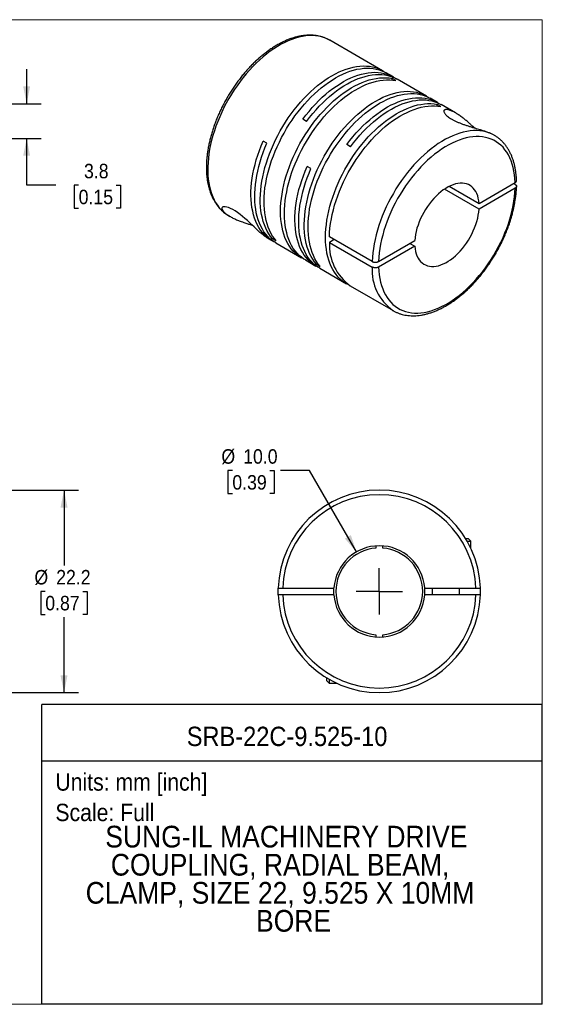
# Model space of a CAD drawing. Header units: millimetres. Extents: x 0 to 140, y 0 to 108.
# Tile 2 of 2: x 82 to 140, y 0 to 108. Entities that reach past the tile are written whole.
import ezdxf
from ezdxf.enums import TextEntityAlignment as Align

# ---------------------------------------------------------------- set-up
doc = ezdxf.new("R2010")
doc.units = ezdxf.units.MM
doc.header["$LTSCALE"] = 0.5
doc.linetypes.add('SLD-Solid', pattern=[0])
doc.layers.add('SLD-0', color=7, linetype='SLD-Solid', lineweight=25)
doc.layers.add('TEXT', color=140, linetype='SLD-Solid', lineweight=25)
doc.styles.add('SLDTEXTSTYLE0', font='GOTHIC.TTF', dxfattribs={"width": 0.913})
doc.dimstyles.new('SLDDIMSTYLE1', dxfattribs={"dimtxt": 1.5875, "dimasz": 1.905, "dimexe": 0, "dimexo": 0.0625, "dimgap": 0.396875, "dimtad": 0, "dimtih": 1, "dimtoh": 1, "dimdec": 1, "dimrnd": 1e-09, "dimzin": 12, "dimdsep": 46, "dimtxsty": 'SLDTEXTSTYLE0', "dimsah": 1, "dimcen": 0.09, "dimadec": 0, "dimazin": 3, "dimtfac": 1, "dimtdec": 1, "dimtmove": 0, "dimatfit": 0, "dimfxl": 0, "dimfrac": 2, "dimtolj": 1, "dimtzin": 12, "dimarcsym": 0})
doc.dimstyles.new('SLDDIMSTYLE3', dxfattribs={"dimtxt": 1.5875, "dimasz": 1.905, "dimexe": 0, "dimexo": 0.0625, "dimgap": 0.396875, "dimtad": 0, "dimtih": 1, "dimtoh": 1, "dimdec": 1, "dimrnd": 1e-09, "dimzin": 12, "dimdsep": 46, "dimtxsty": 'SLDTEXTSTYLE0', "dimsah": 1, "dimcen": 0.09, "dimadec": 0, "dimazin": 3, "dimtfac": 1, "dimtdec": 1, "dimtofl": 0, "dimtmove": 0, "dimatfit": 3, "dimfxl": 0, "dimfrac": 2, "dimtolj": 1, "dimtzin": 12, "dimarcsym": 0})
doc.dimstyles.new('SLDDIMSTYLE4', dxfattribs={"dimtxt": 1.5875, "dimasz": 1.905, "dimexe": 0, "dimexo": 0.0625, "dimgap": 0.396875, "dimtad": 0, "dimtih": 1, "dimtoh": 1, "dimdec": 1, "dimrnd": 1e-09, "dimzin": 4, "dimdsep": 46, "dimtxsty": 'SLDTEXTSTYLE0', "dimsah": 1, "dimcen": 0, "dimadec": 0, "dimazin": 1, "dimtfac": 1, "dimtdec": 1, "dimtofl": 0, "dimtmove": 0, "dimatfit": 3, "dimfxl": 0, "dimfrac": 2, "dimtolj": 1, "dimtzin": 12, "dimarcsym": 0})

# ---------------------------------------------------------------- blocks, each defined once
blk = doc.blocks.new('SW_NOTE_0')
at = {"layer": 'TEXT', "color": 0, "insert": (0, 2.43), "char_height": 1.905, "attachment_point": 1, "style": 'SLDTEXTSTYLE0'}
blk.add_mtext('Scale: Full', dxfattribs=at)
blk = doc.blocks.new('SW_NOTE_0_1')
at = {"layer": 'TEXT', "color": 0, "insert": (0, 2.43), "char_height": 1.905, "attachment_point": 1, "style": 'SLDTEXTSTYLE0'}
blk.add_mtext('Units: mm [inch]', dxfattribs=at)
blk = doc.blocks.new('Block1')
at = {"layer": 'TEXT'}
for p, q in [((139.7, 32.88), (84.82, 32.88)), ((84.82, 0), (84.82, 32.88)), ((139.7, 0), (139.7, 32.88)), ((84.82, 26.7), (139.7, 26.7)), ((139.7, 0), (84.82, 0))]:
    blk.add_line(p, q, dxfattribs=at)
at = {"layer": 'TEXT', "color": 140}
for name, p in [('SW_NOTE_0_1', (86.29, 22.9)), ('SW_NOTE_0', (86.29, 19.56))]:
    blk.add_blockref(name, p, dxfattribs=at)
at = {"layer": 'TEXT', "color": 140, "style": 'SLDTEXTSTYLE0', "width": 0.913}
for tag, height, p in [('AUTOATTR0', 2.12, (100.7, 27.68)), ('AUTOATTR1_0', 2.38, (91.76, 16.48)), ('AUTOATTR1_1', 2.38, (92.37, 13.4)), ('AUTOATTR1_2', 2.38, (89.61, 10.32)), ('AUTOATTR1_3', 2.38, (108.3, 7.25))]:
    blk.add_attdef(tag, text='', height=height, dxfattribs=at).set_placement(p, align=Align.BOTTOM_LEFT)
blk = doc.blocks.new('Block2')
at = {"color": 7, "linetype": 'SLD-Solid', "lineweight": 18}
for p, q in [((139.7, 107.95), (0, 107.95)), ((139.7, 0), (139.7, 107.95)), ((139.7, 0), (0, 0))]:
    blk.add_line(p, q, dxfattribs=at)
blk = doc.blocks.new('_D_4')
at = {"layer": 'SLD-0'}
for p, q in [((77.3, 56.37), (88.82, 56.37)), ((87.24, 56.37), (87.24, 48.11)), ((85.18, 45.27), (84.7, 45.27)), ((84.7, 45.27), (84.7, 42.75)), ((89.29, 45.27), (89.77, 45.27)), ((89.77, 45.27), (89.77, 42.75)), ((84.7, 42.75), (85.18, 42.75)), ((87.24, 34.17), (87.24, 42.43)), ((89.77, 42.75), (89.29, 42.75)), ((77.3, 34.17), (88.82, 34.17))]:
    blk.add_line(p, q, dxfattribs=at)
for points in [[(87.24, 56.37), (86.85, 54.46), (87.62, 54.46)], [(87.24, 34.17), (87.62, 36.07), (86.85, 36.07)]]:
    blk.add_solid(points, dxfattribs=at)
at = {"layer": 'SLD-0', "char_height": 1.587, "attachment_point": 1, "style": 'SLDTEXTSTYLE0'}
for s, insert in [('%%c', (83.99, 47.62)), ('22.2', (86.38, 47.62)), ('0.87', (85.18, 44.78))]:
    blk.add_mtext(s, dxfattribs=dict(at, insert=insert))
blk = doc.blocks.new('_D_5')
at = {"layer": 'SLD-0'}
for p, q in [((105.7, 58.51), (105.21, 58.51)), ((105.21, 58.51), (105.21, 55.99)), ((109.8, 58.51), (110.28, 58.51)), ((110.28, 58.51), (110.28, 55.99)), ((114.17, 58.51), (111, 58.51)), ((119.32, 49.6), (114.17, 58.51)), ((105.21, 55.99), (105.7, 55.99)), ((110.28, 55.99), (109.8, 55.99))]:
    blk.add_line(p, q, dxfattribs=at)
blk.add_solid([(119.32, 49.6), (118.7, 51.44), (118.04, 51.06)], dxfattribs=at)
at = {"layer": 'SLD-0', "char_height": 1.587, "attachment_point": 1, "style": 'SLDTEXTSTYLE0'}
for s, insert in [('%%c', (104.5, 60.86)), ('10.0', (106.89, 60.86)), ('0.39', (105.7, 58.02))]:
    blk.add_mtext(s, dxfattribs=dict(at, insert=insert))
blk = doc.blocks.new('SW_CENTERMARKSYMBOL_2')
at = {"layer": 'SLD-0', "color": 0}
for q in [(0, 2.54), (-2.54, 0), (0, -2.54), (2.54, 0)]:
    blk.add_line((0, 0), q, dxfattribs=at)
blk = doc.blocks.new('_D_7')
at = {"layer": 'SLD-0'}
for p, q in [((83.14, 98.73), (83.14, 102.54)), ((77.3, 98.73), (84.73, 98.73)), ((74.2, 94.93), (84.73, 94.93)), ((83.14, 89.81), (83.14, 94.93)), ((86.32, 89.81), (83.14, 89.81)), ((88.84, 89.8), (88.36, 89.8)), ((88.36, 89.8), (88.36, 87.28)), ((92.94, 89.8), (93.43, 89.8)), ((93.43, 89.8), (93.43, 87.28)), ((88.36, 87.28), (88.84, 87.28)), ((93.43, 87.28), (92.94, 87.28))]:
    blk.add_line(p, q, dxfattribs=at)
for points in [[(83.14, 98.73), (83.52, 100.63), (82.76, 100.63)], [(83.14, 94.93), (82.76, 93.03), (83.52, 93.03)]]:
    blk.add_solid(points, dxfattribs=at)
at = {"layer": 'SLD-0', "char_height": 1.587, "attachment_point": 1, "style": 'SLDTEXTSTYLE0'}
for s, insert in [('3.8', (89.43, 92.15)), ('0.15', (88.84, 89.31))]:
    blk.add_mtext(s, dxfattribs=dict(at, insert=insert))

msp = doc.modelspace()

# ---------------------------------------------------------------- linework, layer by layer
for p, q in [((122.16, 102.36), (116.4, 105.69)), ((123.37, 101.67), (122.58, 102.12)), ((123.64, 101.27), (123.22, 101.51)), ((123.22, 101.33), (123.22, 101.51)), ((126.99, 99.58), (123.78, 101.43)), ((128.19, 98.88), (127.4, 99.34)), ((128.57, 98.43), (128.15, 98.67)), ((128.15, 98.49), (128.15, 98.67)), ((130.19, 97.73), (128.6, 98.64)), ((113.85, 96.8), (113.43, 97.04)), ((134.43, 95.28), (134.29, 95.36)), ((134.45, 95.27), (134.43, 95.28)), ((109.49, 94.4), (109.08, 94.64)), ((118.67, 94.02), (118.25, 94.26)), ((114.32, 91.62), (113.9, 91.86)), ((129.5, 89.69), (132.76, 87.8)), ((132.76, 87.8), (136.73, 90.09)), ((136.73, 89.89), (136.55, 89.99)), ((132.76, 87.19), (128.97, 89.38)), ((136.73, 89.48), (132.76, 87.19)), ((105.3, 86.46), (105.44, 86.38)), ((105.3, 86.46), (105.31, 86.46)), ((109.54, 84.01), (110.04, 83.73)), ((110.1, 83.93), (110.26, 84.02)), ((110.52, 83.69), (110.1, 83.93)), ((110.46, 83.49), (113.29, 81.85)), ((121.04, 81.44), (116.34, 84.15)), ((116.87, 83.85), (116.34, 83.54)), ((116.34, 83.54), (121.04, 80.83)), ((121.74, 81.44), (125.71, 83.73)), ((125.18, 83.43), (125.71, 83.12)), ((125.71, 83.12), (121.74, 80.83)), ((113.71, 81.61), (114.86, 80.94)), ((114.93, 81.14), (115.08, 81.23)), ((115.34, 80.9), (114.93, 81.14)), ((115.28, 80.7), (118.22, 79)), ((118.64, 78.76), (123.33, 76.05)), ((123.32, 76.06), (123.33, 76.05)), ((131.29, 51.07), (131.57, 51.07)), ((131.46, 50.77), (131.87, 50.77)), ((131.87, 50.77), (131.57, 51.07)), ((131.87, 49.98), (131.87, 50.77)), ((121.45, 50.25), (121.45, 50.02)), ((122.2, 50.02), (122.2, 50.25)), ((111.23, 45.64), (116.84, 45.64)), ((116.82, 45.27), (116.84, 45.64)), ((126.81, 45.64), (132.41, 45.64)), ((127.62, 45.64), (127.62, 44.89)), ((130.62, 44.89), (130.62, 45.64)), ((116.84, 44.89), (111.23, 44.89)), ((116.84, 44.89), (116.82, 45.27)), ((132.41, 44.89), (126.81, 44.89)), ((121.45, 40.52), (121.45, 40.28)), ((122.2, 40.28), (122.2, 40.52)), ((116.02, 35.8), (116.02, 35.52)), ((116.32, 35.63), (116.32, 35.22)), ((116.02, 35.52), (116.32, 35.22)), ((116.32, 35.22), (117.11, 35.22))]:
    msp.add_line(p, q)
at = {"flags": 128}
for points in [[(116.4, 105.69), (116.39, 105.7), (116.1, 105.84), (115.8, 105.97), (115.49, 106.07), (115.16, 106.14), (114.82, 106.19), (114.48, 106.21), (114.12, 106.2), (113.75, 106.17), (113.38, 106.12), (113, 106.03), (112.62, 105.93), (112.23, 105.79), (111.84, 105.64), (111.44, 105.46), (111.05, 105.25), (110.65, 105.02), (110.26, 104.77), (109.86, 104.5), (109.47, 104.2), (109.08, 103.88), (108.7, 103.55), (108.32, 103.19), (107.95, 102.82), (107.58, 102.43), (107.23, 102.02), (106.88, 101.6), (106.54, 101.16), (106.22, 100.71), (105.9, 100.25), (105.6, 99.78), (105.31, 99.3), (105.04, 98.81), (104.78, 98.32), (104.54, 97.81), (104.31, 97.31), (104.1, 96.8), (103.9, 96.29), (103.73, 95.77), (103.57, 95.26), (103.43, 94.75), (103.31, 94.25), (103.21, 93.75), (103.13, 93.25), (103.07, 92.76), (103.03, 92.28), (103.01, 91.81), (103, 91.35), (103.02, 90.91), (103.06, 90.47), (103.12, 90.05), (103.2, 89.65), (103.29, 89.26), (103.41, 88.89), (103.55, 88.54), (103.7, 88.21), (103.87, 87.9), (104.06, 87.6), (104.27, 87.33), (104.5, 87.09), (104.74, 86.86), (104.99, 86.66), (105.27, 86.48), (105.3, 86.46)], [(110.1, 83.93), (109.89, 84.19), (109.7, 84.47), (109.52, 84.78), (109.36, 85.1), (109.22, 85.45), (109.09, 85.81), (108.99, 86.19), (108.91, 86.59), (108.84, 87), (108.8, 87.43), (108.77, 87.87), (108.77, 88.32), (108.78, 88.78), (108.81, 89.26), (108.87, 89.74), (108.94, 90.23), (109.03, 90.73), (109.15, 91.23), (109.28, 91.73), (109.43, 92.24), (109.59, 92.75), (109.78, 93.26), (109.98, 93.77), (110.2, 94.28), (110.44, 94.78), (110.69, 95.27), (110.96, 95.76), (111.24, 96.25), (111.53, 96.72), (111.84, 97.18), (112.16, 97.64), (112.49, 98.08), (112.83, 98.5), (113.18, 98.92), (113.54, 99.31), (113.91, 99.69), (114.28, 100.06), (114.66, 100.4), (115.04, 100.72), (115.43, 101.03), (115.83, 101.31), (116.22, 101.57), (116.61, 101.81), (117.01, 102.03), (117.4, 102.22), (117.79, 102.39), (118.18, 102.53), (118.57, 102.65), (118.95, 102.75), (119.32, 102.82), (119.69, 102.86), (120.05, 102.88), (120.4, 102.87), (120.74, 102.84), (121.07, 102.78), (121.39, 102.7), (121.7, 102.59), (121.99, 102.46), (122.27, 102.3), (122.37, 102.23)], [(110.52, 83.69), (110.31, 83.95), (110.11, 84.23), (109.94, 84.54), (109.78, 84.86), (109.63, 85.21), (109.51, 85.57), (109.41, 85.95), (109.32, 86.35), (109.26, 86.76), (109.21, 87.18), (109.19, 87.62), (109.18, 88.08), (109.2, 88.54), (109.23, 89.02), (109.28, 89.5), (109.36, 89.99), (109.45, 90.49), (109.56, 90.99), (109.69, 91.49), (109.84, 92), (110.01, 92.51), (110.2, 93.02), (110.4, 93.53), (110.62, 94.03), (110.86, 94.54), (111.11, 95.03), (111.37, 95.52), (111.65, 96.01), (111.95, 96.48), (112.26, 96.94), (112.57, 97.4), (112.91, 97.84), (113.25, 98.26), (113.6, 98.68), (113.96, 99.07), (114.32, 99.45), (114.7, 99.81), (115.08, 100.16), (115.46, 100.48), (115.85, 100.79), (116.24, 101.07), (116.64, 101.33), (117.03, 101.57), (117.43, 101.79), (117.82, 101.98), (118.21, 102.15), (118.6, 102.29), (118.98, 102.41), (119.36, 102.51), (119.74, 102.58), (120.11, 102.62), (120.46, 102.64), (120.82, 102.63), (121.16, 102.6), (121.49, 102.54), (121.81, 102.46), (122.11, 102.35), (122.41, 102.21), (122.58, 102.12)], [(113.5, 81.74), (113.4, 81.79), (113.12, 81.95), (112.86, 82.14), (112.61, 82.35), (112.38, 82.59), (112.16, 82.84), (111.96, 83.12), (111.78, 83.42), (111.62, 83.74), (111.47, 84.08), (111.35, 84.44), (111.24, 84.82), (111.15, 85.21), (111.08, 85.62), (111.03, 86.04), (111, 86.48), (110.99, 86.93), (111, 87.39), (111.03, 87.86), (111.08, 88.35), (111.15, 88.83), (111.24, 89.33), (111.35, 89.83), (111.47, 90.34), (111.62, 90.84), (111.78, 91.35), (111.96, 91.86), (112.16, 92.37), (112.38, 92.88), (112.61, 93.38), (112.86, 93.88), (113.12, 94.37), (113.4, 94.86), (113.69, 95.33), (114, 95.8), (114.31, 96.25), (114.64, 96.7), (114.98, 97.13), (115.33, 97.54), (115.69, 97.94), (116.05, 98.32), (116.42, 98.69), (116.8, 99.04), (117.19, 99.37), (117.57, 99.68), (117.97, 99.96), (118.36, 100.23), (118.75, 100.48), (119.15, 100.7), (119.54, 100.9), (119.93, 101.07), (120.32, 101.22), (120.71, 101.34), (121.09, 101.44), (121.47, 101.52), (121.84, 101.57), (122.2, 101.59), (122.55, 101.59), (122.89, 101.56), (123.22, 101.51)], [(113.43, 97.04), (113.76, 97.48), (114.11, 97.9), (114.46, 98.31), (114.82, 98.7), (115.19, 99.08), (115.57, 99.44), (115.95, 99.78), (116.33, 100.1), (116.72, 100.4), (117.11, 100.68), (117.51, 100.93), (117.9, 101.17), (118.3, 101.38), (118.69, 101.57), (119.08, 101.73), (119.47, 101.87), (119.85, 101.98), (120.23, 102.07), (120.6, 102.14), (120.97, 102.17), (121.33, 102.19), (121.68, 102.17), (122.01, 102.14), (122.34, 102.07), (122.66, 101.98), (122.96, 101.87), (123.26, 101.73), (123.53, 101.56), (123.57, 101.54)], [(113.85, 96.8), (114.18, 97.24), (114.52, 97.66), (114.88, 98.07), (115.24, 98.46), (115.61, 98.84), (115.98, 99.2), (116.36, 99.54), (116.75, 99.86), (117.14, 100.16), (117.53, 100.44), (117.93, 100.69), (118.32, 100.93), (118.71, 101.14), (119.11, 101.33), (119.5, 101.49), (119.89, 101.63), (120.27, 101.74), (120.65, 101.83), (121.02, 101.9), (121.39, 101.93), (121.74, 101.95), (122.09, 101.93), (122.43, 101.9), (122.76, 101.83), (123.08, 101.74), (123.38, 101.63), (123.67, 101.49), (123.78, 101.43)], [(113.71, 81.61), (113.54, 81.71), (113.28, 81.9), (113.03, 82.11), (112.8, 82.35), (112.58, 82.6), (112.38, 82.88), (112.2, 83.18), (112.04, 83.5), (111.89, 83.84), (111.76, 84.2), (111.66, 84.58), (111.57, 84.97), (111.5, 85.38), (111.45, 85.8), (111.42, 86.24), (111.41, 86.69), (111.42, 87.15), (111.45, 87.62), (111.5, 88.11), (111.57, 88.59), (111.66, 89.09), (111.76, 89.59), (111.89, 90.1), (112.04, 90.6), (112.2, 91.11), (112.38, 91.62), (112.58, 92.13), (112.8, 92.64), (113.03, 93.14), (113.28, 93.64), (113.54, 94.13), (113.82, 94.61), (114.11, 95.09), (114.41, 95.56), (114.73, 96.01), (115.06, 96.45), (115.4, 96.88), (115.75, 97.3), (116.1, 97.7), (116.47, 98.08), (116.84, 98.45), (117.22, 98.8), (117.6, 99.13), (117.99, 99.44), (118.38, 99.72), (118.78, 99.99), (119.17, 100.23), (119.57, 100.46), (119.96, 100.65), (120.35, 100.83), (120.74, 100.98), (121.13, 101.1), (121.51, 101.2), (121.88, 101.28), (122.25, 101.33), (122.61, 101.35), (122.97, 101.35), (123.31, 101.32), (123.64, 101.27)], [(114.93, 81.14), (114.71, 81.41), (114.52, 81.69), (114.34, 81.99), (114.18, 82.32), (114.04, 82.66), (113.92, 83.03), (113.81, 83.41), (113.73, 83.8), (113.66, 84.21), (113.62, 84.64), (113.59, 85.08), (113.59, 85.53), (113.6, 86), (113.64, 86.47), (113.69, 86.96), (113.76, 87.45), (113.86, 87.94), (113.97, 88.44), (114.1, 88.95), (114.25, 89.46), (114.42, 89.97), (114.6, 90.48), (114.8, 90.99), (115.02, 91.49), (115.26, 91.99), (115.51, 92.49), (115.78, 92.98), (116.06, 93.46), (116.35, 93.94), (116.66, 94.4), (116.98, 94.85), (117.31, 95.29), (117.65, 95.72), (118, 96.13), (118.36, 96.53), (118.73, 96.91), (119.1, 97.27), (119.48, 97.61), (119.87, 97.94), (120.26, 98.24), (120.65, 98.53), (121.04, 98.79), (121.44, 99.03), (121.83, 99.24), (122.22, 99.44), (122.62, 99.61), (123, 99.75), (123.39, 99.87), (123.77, 99.97), (124.14, 100.03), (124.51, 100.08), (124.87, 100.1), (125.22, 100.09), (125.56, 100.06), (125.89, 100), (126.21, 99.91), (126.52, 99.81), (126.81, 99.67), (127.09, 99.51), (127.19, 99.45)], [(115.34, 80.9), (115.13, 81.16), (114.94, 81.45), (114.76, 81.75), (114.6, 82.08), (114.46, 82.42), (114.33, 82.78), (114.23, 83.16), (114.15, 83.56), (114.08, 83.97), (114.04, 84.4), (114.01, 84.84), (114, 85.29), (114.02, 85.76), (114.05, 86.23), (114.11, 86.71), (114.18, 87.2), (114.27, 87.7), (114.39, 88.2), (114.52, 88.71), (114.67, 89.22), (114.83, 89.73), (115.02, 90.24), (115.22, 90.74), (115.44, 91.25), (115.68, 91.75), (115.93, 92.25), (116.2, 92.74), (116.48, 93.22), (116.77, 93.7), (117.08, 94.16), (117.4, 94.61), (117.73, 95.05), (118.07, 95.48), (118.42, 95.89), (118.78, 96.29), (119.15, 96.67), (119.52, 97.03), (119.9, 97.37), (120.28, 97.7), (120.67, 98), (121.06, 98.29), (121.46, 98.55), (121.85, 98.79), (122.25, 99), (122.64, 99.2), (123.03, 99.37), (123.42, 99.51), (123.81, 99.63), (124.19, 99.72), (124.56, 99.79), (124.93, 99.84), (125.29, 99.86), (125.64, 99.85), (125.98, 99.82), (126.31, 99.76), (126.63, 99.67), (126.94, 99.56), (127.23, 99.43), (127.4, 99.34)], [(118.25, 94.26), (118.59, 94.69), (118.93, 95.12), (119.28, 95.53), (119.64, 95.92), (120.01, 96.3), (120.39, 96.65), (120.77, 96.99), (121.15, 97.31), (121.54, 97.61), (121.94, 97.89), (122.33, 98.15), (122.73, 98.38), (123.12, 98.6), (123.51, 98.78), (123.9, 98.95), (124.29, 99.09), (124.68, 99.2), (125.05, 99.29), (125.43, 99.35), (125.79, 99.39), (126.15, 99.4), (126.5, 99.39), (126.84, 99.35), (127.17, 99.29), (127.48, 99.2), (127.79, 99.08), (128.08, 98.94), (128.36, 98.78), (128.39, 98.76)], [(118.43, 78.89), (118.33, 78.94), (118.05, 79.11), (117.79, 79.3), (117.54, 79.51), (117.31, 79.74), (117.09, 80), (116.89, 80.28), (116.71, 80.58), (116.55, 80.9), (116.4, 81.24), (116.28, 81.6), (116.17, 81.97), (116.08, 82.37), (116.01, 82.78), (115.96, 83.2), (115.93, 83.64), (115.92, 84.09), (115.93, 84.55), (115.96, 85.02), (116.01, 85.5), (116.08, 85.99), (116.17, 86.49), (116.28, 86.99), (116.4, 87.49), (116.55, 88), (116.71, 88.51), (116.89, 89.02), (117.09, 89.53), (117.31, 90.03), (117.54, 90.54), (117.79, 91.03), (118.05, 91.53), (118.33, 92.01), (118.62, 92.49), (118.93, 92.95), (119.24, 93.41), (119.57, 93.85), (119.91, 94.28), (120.26, 94.7), (120.61, 95.1), (120.98, 95.48), (121.35, 95.85), (121.73, 96.19), (122.12, 96.52), (122.5, 96.83), (122.89, 97.12), (123.29, 97.39), (123.68, 97.63), (124.08, 97.85), (124.47, 98.05), (124.86, 98.22), (125.25, 98.37), (125.64, 98.5), (126.02, 98.6), (126.39, 98.67), (126.76, 98.72), (127.12, 98.75), (127.48, 98.75), (127.82, 98.72), (128.15, 98.67)], [(116.34, 84.15), (116.37, 84.63), (116.41, 85.11), (116.47, 85.6), (116.56, 86.1), (116.66, 86.6), (116.78, 87.11), (116.92, 87.62), (117.08, 88.13), (117.26, 88.65), (117.46, 89.16), (117.67, 89.67), (117.9, 90.18), (118.15, 90.68), (118.41, 91.18), (118.69, 91.67), (118.98, 92.15), (119.28, 92.62), (119.6, 93.08), (119.93, 93.53), (120.27, 93.97), (120.62, 94.39), (120.98, 94.79), (121.34, 95.18), (121.72, 95.55), (122.1, 95.91), (122.48, 96.24), (122.87, 96.56), (123.27, 96.85), (123.66, 97.12), (124.06, 97.37), (124.46, 97.59), (124.86, 97.79), (125.25, 97.97), (125.65, 98.12), (126.03, 98.25), (126.42, 98.35), (126.8, 98.43), (127.17, 98.48), (127.53, 98.51), (127.89, 98.51), (128.24, 98.48), (128.57, 98.43)], [(118.67, 94.02), (119, 94.45), (119.35, 94.88), (119.7, 95.29), (120.06, 95.68), (120.43, 96.06), (120.81, 96.41), (121.19, 96.75), (121.57, 97.07), (121.96, 97.37), (122.35, 97.65), (122.75, 97.91), (123.14, 98.14), (123.54, 98.35), (123.93, 98.54), (124.32, 98.71), (124.71, 98.84), (125.09, 98.96), (125.47, 99.05), (125.84, 99.11), (126.21, 99.15), (126.57, 99.16), (126.92, 99.15), (127.25, 99.11), (127.58, 99.05), (127.9, 98.96), (128.2, 98.84), (128.5, 98.7), (128.6, 98.64)], [(134.43, 95.28), (134.41, 95.29), (134.12, 95.44), (133.82, 95.56), (133.51, 95.66), (133.18, 95.73), (132.84, 95.78), (132.5, 95.8), (132.14, 95.79), (131.78, 95.76), (131.41, 95.71), (131.03, 95.62), (130.65, 95.52), (130.26, 95.38), (129.87, 95.23), (129.47, 95.05), (129.08, 94.84), (128.68, 94.61), (128.29, 94.36), (127.9, 94.09), (127.5, 93.79), (127.12, 93.48), (126.73, 93.14), (126.36, 92.79), (125.99, 92.42), (125.62, 92.03), (125.27, 91.62), (124.92, 91.2), (124.58, 90.77), (124.26, 90.32), (123.94, 89.86), (123.64, 89.39), (123.36, 88.91), (123.08, 88.42), (122.82, 87.93), (122.58, 87.43), (122.35, 86.92), (122.14, 86.42), (121.95, 85.91), (121.77, 85.4), (121.61, 84.89), (121.47, 84.38), (121.35, 83.87), (121.25, 83.37), (121.17, 82.88), (121.1, 82.39), (121.06, 81.91), (121.04, 81.44)], [(136.73, 90.09), (136.7, 90.53), (136.66, 90.95), (136.59, 91.36), (136.51, 91.75), (136.41, 92.12), (136.28, 92.48), (136.14, 92.82), (135.98, 93.13), (135.8, 93.43), (135.6, 93.7), (135.39, 93.96), (135.16, 94.19), (134.91, 94.39), (134.65, 94.57), (134.37, 94.73), (134.08, 94.86), (133.77, 94.97), (133.46, 95.05), (133.13, 95.11), (132.79, 95.13), (132.44, 95.14), (132.09, 95.11), (131.72, 95.06), (131.35, 94.99), (130.97, 94.89), (130.59, 94.76), (130.21, 94.61), (129.82, 94.43), (129.43, 94.23), (129.04, 94), (128.65, 93.75), (128.26, 93.48), (127.88, 93.19), (127.5, 92.88), (127.12, 92.54), (126.75, 92.19), (126.38, 91.82), (126.03, 91.43), (125.68, 91.03), (125.34, 90.61), (125.01, 90.17), (124.7, 89.73), (124.39, 89.27), (124.1, 88.8), (123.82, 88.33), (123.56, 87.84), (123.31, 87.35), (123.08, 86.85), (122.87, 86.35), (122.67, 85.85), (122.49, 85.35), (122.33, 84.84), (122.19, 84.34), (122.07, 83.84), (121.96, 83.35), (121.88, 82.86), (121.81, 82.38), (121.77, 81.91), (121.74, 81.44)], [(110.25, 83.61), (109.99, 83.76), (109.72, 83.94), (109.46, 84.14), (109.22, 84.37), (109, 84.62), (108.79, 84.89), (108.6, 85.18), (108.43, 85.5), (108.27, 85.83), (108.14, 86.19), (108.02, 86.56), (107.93, 86.95), (107.85, 87.36), (107.79, 87.78), (107.76, 88.22), (107.74, 88.67), (107.74, 89.13), (107.77, 89.6), (107.81, 90.08), (107.88, 90.57), (107.96, 91.07), (108.06, 91.57), (108.19, 92.08), (108.33, 92.59), (108.49, 93.11), (108.67, 93.62), (108.86, 94.13), (109.08, 94.64)], [(110.46, 83.49), (110.35, 83.55), (110.08, 83.73), (109.83, 83.94), (109.59, 84.17), (109.37, 84.42), (109.17, 84.7), (108.99, 84.99), (108.82, 85.31), (108.67, 85.64), (108.54, 86), (108.43, 86.37), (108.33, 86.76), (108.26, 87.17), (108.21, 87.59), (108.17, 88.02), (108.16, 88.47), (108.16, 88.93), (108.19, 89.4), (108.23, 89.88), (108.3, 90.36), (108.38, 90.86), (108.49, 91.36), (108.61, 91.86), (108.75, 92.37), (108.91, 92.88), (109.09, 93.39), (109.28, 93.9), (109.49, 94.4)], [(115.07, 80.83), (115.03, 80.85), (114.75, 81.01), (114.49, 81.19), (114.24, 81.4), (114, 81.63), (113.78, 81.88), (113.58, 82.15), (113.39, 82.45), (113.22, 82.76), (113.07, 83.1), (112.94, 83.45), (112.83, 83.83), (112.74, 84.22), (112.66, 84.62), (112.61, 85.04), (112.58, 85.48), (112.56, 85.92), (112.57, 86.38), (112.59, 86.85), (112.64, 87.33), (112.7, 87.82), (112.79, 88.31), (112.89, 88.81), (113.01, 89.32), (113.16, 89.83), (113.32, 90.33), (113.49, 90.84), (113.69, 91.35), (113.9, 91.86)], [(115.28, 80.7), (115.17, 80.77), (114.9, 80.95), (114.65, 81.16), (114.42, 81.39), (114.2, 81.64), (113.99, 81.91), (113.81, 82.21), (113.64, 82.52), (113.49, 82.86), (113.36, 83.21), (113.25, 83.59), (113.16, 83.98), (113.08, 84.38), (113.03, 84.8), (112.99, 85.24), (112.98, 85.68), (112.98, 86.14), (113.01, 86.61), (113.06, 87.09), (113.12, 87.58), (113.2, 88.07), (113.31, 88.57), (113.43, 89.08), (113.57, 89.58), (113.73, 90.09), (113.91, 90.6), (114.11, 91.11), (114.32, 91.62)], [(132.76, 87.8), (132.73, 88.1), (132.68, 88.37), (132.61, 88.64), (132.52, 88.88), (132.41, 89.1), (132.28, 89.3), (132.13, 89.48), (131.97, 89.63), (131.78, 89.76), (131.59, 89.87), (131.38, 89.95), (131.16, 90), (130.93, 90.02), (130.68, 90.02), (130.43, 89.99), (130.17, 89.94), (129.91, 89.86), (129.64, 89.75), (129.37, 89.62), (129.1, 89.46), (128.83, 89.28), (128.56, 89.08), (128.3, 88.86), (128.04, 88.61), (127.79, 88.35), (127.54, 88.07), (127.31, 87.78), (127.09, 87.47), (126.88, 87.15), (126.69, 86.82), (126.51, 86.48), (126.34, 86.14), (126.19, 85.79), (126.07, 85.44), (125.95, 85.09), (125.86, 84.74), (125.79, 84.4), (125.74, 84.06), (125.71, 83.73)], [(121.74, 80.83), (121.77, 80.4), (121.81, 79.97), (121.88, 79.57), (121.96, 79.18), (122.07, 78.8), (122.19, 78.45), (122.33, 78.11), (122.49, 77.79), (122.67, 77.49), (122.87, 77.22), (123.08, 76.97), (123.31, 76.74), (123.56, 76.53), (123.82, 76.35), (124.1, 76.19), (124.39, 76.06), (124.7, 75.95), (125.01, 75.87), (125.34, 75.82), (125.68, 75.79), (126.03, 75.79), (126.38, 75.81), (126.75, 75.86), (127.12, 75.94), (127.5, 76.04), (127.88, 76.17), (128.26, 76.32), (128.65, 76.5), (129.04, 76.7), (129.43, 76.92), (129.82, 77.17), (130.21, 77.44), (130.59, 77.73), (130.97, 78.05), (131.35, 78.38), (131.72, 78.73), (132.09, 79.1), (132.44, 79.49), (132.79, 79.9), (133.13, 80.32), (133.46, 80.75), (133.77, 81.2), (134.08, 81.65), (134.37, 82.12), (134.65, 82.6), (134.91, 83.08), (135.16, 83.57), (135.39, 84.07), (135.6, 84.57), (135.8, 85.07), (135.98, 85.58), (136.14, 86.08), (136.28, 86.58), (136.41, 87.08), (136.51, 87.57), (136.59, 88.06), (136.66, 88.54), (136.7, 89.02), (136.73, 89.48)], [(109.54, 84.02), (109.48, 84.05), (109.36, 84.13), (109.23, 84.22), (109.11, 84.31), (108.92, 84.47), (108.73, 84.63), (108.53, 84.82), (108.32, 85.01), (108.09, 85.23), (107.85, 85.45), (107.6, 85.69), (107.35, 85.92), (107.08, 86.16), (106.81, 86.38), (106.54, 86.6), (106.27, 86.8), (106, 86.98), (105.75, 87.13), (105.51, 87.25), (105.29, 87.35), (105.08, 87.41), (104.91, 87.44), (104.77, 87.44), (104.67, 87.42), (104.6, 87.37), (104.56, 87.3), (104.55, 87.25), (104.57, 87.18), (104.59, 87.11), (104.69, 86.97), (104.84, 86.81), (105.04, 86.64), (105.04, 86.64)], [(125.71, 83.12), (125.74, 82.83), (125.79, 82.55), (125.86, 82.29), (125.95, 82.05), (126.07, 81.82), (126.19, 81.62), (126.34, 81.45), (126.51, 81.29), (126.69, 81.16), (126.88, 81.06), (127.09, 80.98), (127.31, 80.93), (127.54, 80.9), (127.79, 80.9), (128.04, 80.93), (128.3, 80.98), (128.56, 81.07), (128.83, 81.17), (129.1, 81.3), (129.37, 81.46), (129.64, 81.64), (129.91, 81.84), (130.17, 82.07), (130.43, 82.31), (130.68, 82.57), (130.93, 82.85), (131.16, 83.15), (131.38, 83.46), (131.59, 83.78), (131.78, 84.11), (131.97, 84.44), (132.13, 84.79), (132.28, 85.13), (132.41, 85.48), (132.52, 85.83), (132.61, 86.18), (132.68, 86.53), (132.73, 86.86), (132.76, 87.19)], [(110.73, 44.89), (110.72, 45.27), (110.73, 45.64)]]:
    msp.add_lwpolyline(points, dxfattribs=at)
for centre, radius, start, end in [((121.83, 83.24), 5.49, 176.8035, 234.5018), ((126.41, 80.47), 5.38, 176.1276, 234.9574), ((121.82, 45.27), 11.1, 1.936, 178.064), ((121.82, 45.27), 10.6, 2.0274, 177.9726), ((121.82, 45.27), 5, 4.3012, 175.6988), ((121.82, 45.27), 4.76, 94.5162, 265.4838), ((121.82, 45.27), 4.76, 274.5162, 85.4838), ((121.82, 45.27), 5, 355.6988, 4.3012), ((121.82, 45.27), 11.1, 358.064, 1.936), ((121.82, 45.27), 11.1, 181.936, 358.064), ((121.82, 45.27), 10.6, 182.0274, 357.9726), ((121.82, 45.27), 5, 184.3012, 355.6988)]:
    msp.add_arc(centre, radius, start, end)
for points, knots in [([(116.41, 105.68), (116.36, 105.71), (116.23, 105.79), (116, 105.9), (115.7, 106.01), (115.39, 106.11), (115.07, 106.18), (114.73, 106.23), (114.4, 106.25), (114.05, 106.25), (113.69, 106.23), (113.33, 106.19), (112.96, 106.12), (112.59, 106.02), (112.21, 105.91), (111.83, 105.77), (111.45, 105.61), (111.07, 105.42), (110.69, 105.22), (110.3, 104.99), (109.92, 104.74), (109.54, 104.48), (109.17, 104.19), (108.8, 103.88), (108.43, 103.56), (108.07, 103.22), (107.72, 102.87), (107.37, 102.5), (107.04, 102.11), (106.71, 101.72), (106.39, 101.3), (106.07, 100.88), (105.78, 100.45), (105.49, 100), (105.21, 99.55), (104.95, 99.09), (104.7, 98.63), (104.46, 98.15), (104.24, 97.68), (104.03, 97.2), (103.84, 96.71), (103.67, 96.23), (103.51, 95.74), (103.36, 95.26), (103.24, 94.77), (103.13, 94.29), (103.04, 93.82), (102.97, 93.34), (102.91, 92.88), (102.87, 92.42), (102.85, 91.97), (102.85, 91.53), (102.87, 91.09), (102.91, 90.67), (102.97, 90.26), (103.04, 89.87), (103.14, 89.48), (103.25, 89.12), (103.38, 88.76), (103.53, 88.43), (103.69, 88.11), (103.88, 87.82), (104.07, 87.54), (104.29, 87.28), (104.52, 87.04), (104.76, 86.83), (105.02, 86.64), (105.21, 86.51), (105.31, 86.46), (105.31, 86.46)], [0, 0, 0, 0, 0.006614, 0.02135, 0.036089, 0.050852, 0.065661, 0.080531, 0.095473, 0.110493, 0.12559, 0.140762, 0.155999, 0.171292, 0.186629, 0.202001, 0.217397, 0.232808, 0.248229, 0.263652, 0.279073, 0.29449, 0.3099, 0.325303, 0.340698, 0.356086, 0.371465, 0.386838, 0.402203, 0.417563, 0.432918, 0.448269, 0.463616, 0.478961, 0.494305, 0.509648, 0.524991, 0.540336, 0.555683, 0.571033, 0.586386, 0.601745, 0.61711, 0.632481, 0.64786, 0.663247, 0.678643, 0.694049, 0.709464, 0.724889, 0.740323, 0.755765, 0.771213, 0.786664, 0.802112, 0.817552, 0.832975, 0.848372, 0.863733, 0.879046, 0.894299, 0.909481, 0.924586, 0.939608, 0.954549, 0.969415, 0.984221, 0.998982, 1, 1, 1, 1]), ([(132.23, 96.09), (132.23, 96.1), (132.19, 96.13), (132.14, 96.19), (132.07, 96.26), (131.99, 96.33), (131.91, 96.4), (131.81, 96.49), (131.68, 96.61), (131.53, 96.74), (131.37, 96.88), (131.22, 97), (131.09, 97.11), (130.95, 97.22), (130.78, 97.34), (130.59, 97.48), (130.41, 97.59), (130.25, 97.69), (130.08, 97.79), (129.89, 97.89), (129.69, 97.98), (129.52, 98.04), (129.36, 98.08), (129.21, 98.1), (129.09, 98.1), (129, 98.07), (128.93, 98.02), (128.9, 97.95), (128.9, 97.86), (128.95, 97.75), (129.03, 97.62), (129.15, 97.49), (129.32, 97.34), (129.52, 97.19), (129.68, 97.1), (129.77, 97.05)], [0, 0, 0, 0, 0.004032, 0.015505, 0.027541, 0.040142, 0.053307, 0.068513, 0.089611, 0.116599, 0.145952, 0.170823, 0.19246, 0.210861, 0.246037, 0.27938, 0.310895, 0.340587, 0.368465, 0.410305, 0.450489, 0.489057, 0.526057, 0.56688, 0.606716, 0.645656, 0.683799, 0.72333, 0.762715, 0.802078, 0.841545, 0.880838, 0.920269, 0.959952, 1, 1, 1, 1]), ([(129.77, 97.05), (129.85, 97), (130.03, 96.9), (130.32, 96.76), (130.64, 96.63), (130.96, 96.5), (131.3, 96.39), (131.64, 96.28), (131.97, 96.17), (132.3, 96.08), (132.61, 95.98), (132.86, 95.91), (133.08, 95.84), (133.26, 95.78), (133.44, 95.72), (133.61, 95.66), (133.78, 95.6), (133.94, 95.53), (134.09, 95.47), (134.2, 95.41), (134.27, 95.37), (134.29, 95.36)], [0, 0, 0, 0, 0.0614584, 0.1223649, 0.1828888, 0.2432026, 0.3041116, 0.3648589, 0.4256368, 0.4866376, 0.5454847, 0.6055592, 0.6463752, 0.6878461, 0.7300121, 0.7754326, 0.8223856, 0.8709091, 0.9210375, 0.972802, 1, 1, 1, 1]), ([(136.87, 90.3), (136.87, 90.32), (136.87, 90.49), (136.85, 90.79), (136.8, 91.21), (136.74, 91.62), (136.66, 92.01), (136.56, 92.39), (136.44, 92.75), (136.31, 93.09), (136.15, 93.42), (135.98, 93.73), (135.79, 94.02), (135.59, 94.29), (135.37, 94.54), (135.13, 94.77), (134.88, 94.98), (134.65, 95.15), (134.5, 95.23), (134.45, 95.27)], [0, 0, 0, 0, 0.009011, 0.07349, 0.137988, 0.202467, 0.266899, 0.33125, 0.395479, 0.45954, 0.523383, 0.586961, 0.650232, 0.713168, 0.77576, 0.838021, 0.899987, 0.96172, 1, 1, 1, 1]), ([(123.32, 76.07), (123.35, 76.04), (123.48, 75.97), (123.71, 75.86), (124, 75.74), (124.31, 75.64), (124.63, 75.57), (124.96, 75.52), (125.3, 75.49), (125.65, 75.49), (126, 75.51), (126.36, 75.55), (126.73, 75.62), (127.1, 75.71), (127.48, 75.82), (127.86, 75.96), (128.24, 76.12), (128.62, 76.3), (129.01, 76.5), (129.39, 76.73), (129.77, 76.97), (130.15, 77.24), (130.52, 77.52), (130.89, 77.82), (131.26, 78.14), (131.62, 78.48), (131.98, 78.83), (132.32, 79.2), (132.66, 79.59), (132.99, 79.98), (133.31, 80.39), (133.63, 80.82), (133.93, 81.25), (134.21, 81.69), (134.49, 82.14), (134.76, 82.6), (135.01, 83.07), (135.25, 83.54), (135.47, 84.02), (135.68, 84.5), (135.87, 84.98), (136.05, 85.46), (136.21, 85.95), (136.35, 86.43), (136.48, 86.92), (136.59, 87.4), (136.68, 87.88), (136.76, 88.35), (136.82, 88.81), (136.86, 89.26), (136.87, 89.54), (136.87, 89.68)], [0, 0, 0, 0, 0.007566, 0.027543, 0.047521, 0.067531, 0.087599, 0.107748, 0.127994, 0.148344, 0.168801, 0.189358, 0.210006, 0.23073, 0.251517, 0.272352, 0.29322, 0.314111, 0.335015, 0.355924, 0.376831, 0.397731, 0.418623, 0.439506, 0.460378, 0.481239, 0.502089, 0.52293, 0.543761, 0.564585, 0.585402, 0.606213, 0.627019, 0.647822, 0.668623, 0.689423, 0.710224, 0.731026, 0.75183, 0.772639, 0.793453, 0.814273, 0.835101, 0.855939, 0.876786, 0.897645, 0.918515, 0.939399, 0.960296, 0.981205, 1, 1, 1, 1]), ([(136.73, 90.09), (136.75, 90.11), (136.8, 90.14), (136.85, 90.2), (136.87, 90.26), (136.87, 90.29), (136.87, 90.3)], [0, 0, 0, 0, 0.290944, 0.568713, 0.833299, 1, 1, 1, 1]), ([(136.73, 89.89), (136.74, 89.88), (136.77, 89.86), (136.81, 89.82), (136.85, 89.78), (136.87, 89.73), (136.88, 89.68), (136.87, 89.63), (136.84, 89.58), (136.79, 89.52), (136.75, 89.5), (136.73, 89.48)], [0, 0, 0, 0, 0.089811, 0.184947, 0.285408, 0.391195, 0.502308, 0.618746, 0.740509, 0.867594, 1, 1, 1, 1]), ([(105.04, 86.64), (105.09, 86.61), (105.17, 86.55), (105.32, 86.45), (105.48, 86.36), (105.67, 86.26), (105.86, 86.16), (106.06, 86.07), (106.26, 85.98), (106.46, 85.9), (106.69, 85.81), (106.93, 85.73), (107.17, 85.65), (107.37, 85.58), (107.56, 85.52), (107.73, 85.47), (107.85, 85.44), (107.88, 85.43)], [0, 0, 0, 0, 0.066179, 0.135437, 0.207804, 0.283305, 0.361965, 0.429461, 0.503364, 0.569946, 0.637461, 0.722395, 0.796168, 0.856251, 0.902641, 0.969568, 1, 1, 1, 1]), ([(121.04, 81.44), (121.05, 81.43), (121.09, 81.42), (121.15, 81.39), (121.23, 81.37), (121.31, 81.36), (121.39, 81.36), (121.49, 81.36), (121.58, 81.38), (121.67, 81.4), (121.72, 81.43), (121.74, 81.44)], [0, 0, 0, 0, 0.089811, 0.184947, 0.285408, 0.391195, 0.502308, 0.618746, 0.740509, 0.867594, 1, 1, 1, 1]), ([(121.74, 80.83), (121.73, 80.82), (121.69, 80.8), (121.63, 80.78), (121.57, 80.76), (121.51, 80.75), (121.44, 80.75), (121.38, 80.75), (121.32, 80.75), (121.26, 80.76), (121.21, 80.77), (121.16, 80.78), (121.11, 80.79), (121.07, 80.81), (121.05, 80.83), (121.04, 80.83)], [0, 0, 0, 0, 0.0922563, 0.1819573, 0.2691027, 0.3536923, 0.435726, 0.5152038, 0.5921258, 0.666492, 0.7383028, 0.8075584, 0.8742594, 0.9384064, 1, 1, 1, 1]), ([(110.73, 45.64), (110.73, 45.64), (110.73, 45.64), (110.75, 45.64), (110.78, 45.64), (110.82, 45.64), (110.87, 45.64), (110.95, 45.64), (111.03, 45.64), (111.12, 45.64), (111.19, 45.64), (111.23, 45.64)], [0, 0, 0, 0, 0.089811, 0.184947, 0.285408, 0.391195, 0.502308, 0.618746, 0.740509, 0.867594, 1, 1, 1, 1]), ([(132.41, 45.64), (132.44, 45.64), (132.49, 45.64), (132.56, 45.64), (132.62, 45.64), (132.68, 45.64), (132.73, 45.64), (132.78, 45.64), (132.82, 45.64), (132.85, 45.64), (132.87, 45.64), (132.89, 45.64), (132.91, 45.64), (132.91, 45.64), (132.91, 45.64), (132.91, 45.64)], [0, 0, 0, 0, 0.092256, 0.181957, 0.269103, 0.353692, 0.435726, 0.515204, 0.592126, 0.666492, 0.738303, 0.807558, 0.874259, 0.938406, 1, 1, 1, 1]), ([(111.23, 44.89), (111.2, 44.89), (111.16, 44.89), (111.09, 44.89), (111.02, 44.89), (110.96, 44.89), (110.91, 44.89), (110.87, 44.89), (110.83, 44.89), (110.79, 44.89), (110.77, 44.89), (110.75, 44.89), (110.74, 44.89), (110.73, 44.89), (110.73, 44.89), (110.73, 44.89)], [0, 0, 0, 0, 0.0922563, 0.1819573, 0.2691027, 0.3536923, 0.435726, 0.5152038, 0.5921258, 0.666492, 0.7383028, 0.8075584, 0.8742594, 0.9384064, 1, 1, 1, 1]), ([(132.91, 44.89), (132.91, 44.89), (132.91, 44.89), (132.9, 44.89), (132.87, 44.89), (132.82, 44.89), (132.77, 44.89), (132.7, 44.89), (132.61, 44.89), (132.52, 44.89), (132.45, 44.89), (132.41, 44.89)], [0, 0, 0, 0, 0.089811, 0.184947, 0.285408, 0.391195, 0.502308, 0.618746, 0.740509, 0.867594, 1, 1, 1, 1])]:
    msp.add_open_spline(points, degree=3, knots=knots)

# ---------------------------------------------------------------- block references
at = {"color": 7, "linetype": 'Continuous'}
msp.add_blockref('Block2', (0, 0), dxfattribs=at)
msp.add_blockref('Block1', (0, 0), dxfattribs=at).add_auto_attribs({'AUTOATTR0': 'SRB-22C-9.525-10', 'AUTOATTR1_0': 'SUNG-IL MACHINERY DRIVE ', 'AUTOATTR1_1': 'COUPLING, RADIAL BEAM, ', 'AUTOATTR1_2': 'CLAMP, SIZE 22, 9.525 X 10MM ', 'AUTOATTR1_3': 'BORE'})
at = {"layer": 'SLD-0'}
msp.add_blockref('SW_CENTERMARKSYMBOL_2', (121.82, 45.27), dxfattribs=at)

# ---------------------------------------------------------------- dimensions: what is measured, and where the dimension line sits
dim = msp.add_linear_dim(base=(83.14, 94.93), p1=(76.67, 98.73), p2=(73.57, 94.93), angle=90, dimstyle='SLDDIMSTYLE1', dxfattribs=at)
dim.commit()
dim.dimension.update_dxf_attribs({"geometry": '_D_7', "text_midpoint": (83.14, 89.81), "dimtype": 160})
dim = msp.add_diameter_dim_2p(p1=(124.32, 40.94), p2=(119.32, 49.6), dimstyle='SLDDIMSTYLE4', dxfattribs=at)
dim.commit()
dim.dimension.update_dxf_attribs({"geometry": '_D_5', "text_midpoint": (107.75, 58.51), "dimtype": 163})
dim = msp.add_linear_dim(base=(87.24, 34.17), p1=(76.67, 56.37), p2=(76.67, 34.17), angle=90, text='%%c<>', dimstyle='SLDDIMSTYLE3', dxfattribs=at)
dim.commit()
dim.dimension.update_dxf_attribs({"geometry": '_D_4', "text_midpoint": (87.24, 45.27), "dimtype": 160})

doc.saveas('drawing.dxf')
